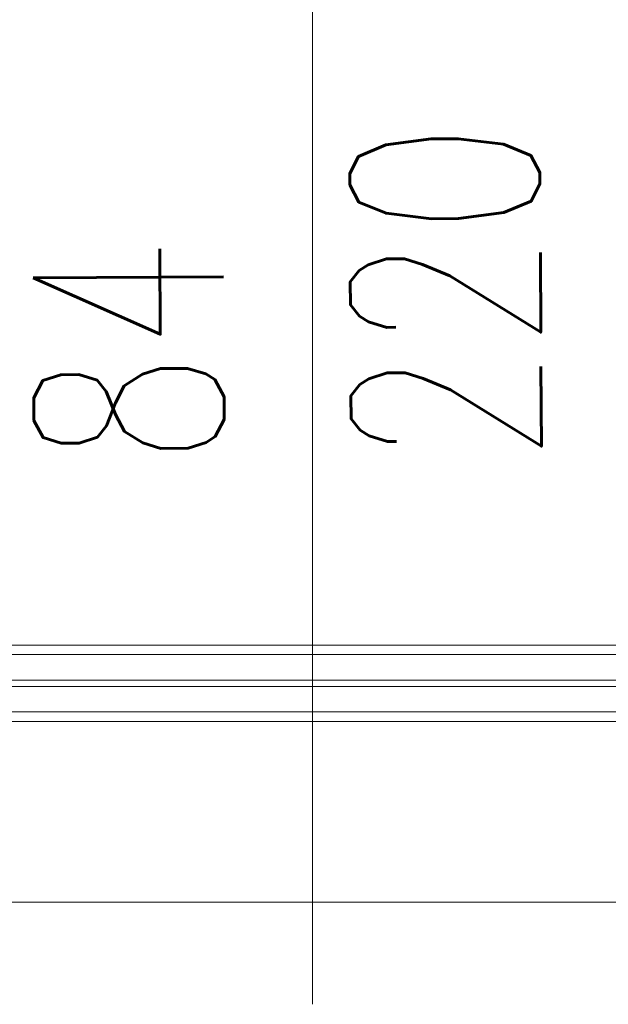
# Model space of a CAD drawing. Header units: inches. Extents: x 0 to 111471, y -105323 to 11070.
# Tile 134 of 256: x 42861 to 42898, y -27568 to -27506. Entities that reach past the tile are written whole.
import ezdxf

# ---------------------------------------------------------------- set-up
doc = ezdxf.new("R2010")
doc.units = ezdxf.units.IN
doc.header["$MEASUREMENT"] = 0
for name, color, linetype, lineweight in [('888 drzwi i okna', 4, 'Continuous', 0), ('888 opisy', 3, 'Continuous', 0), ('888 widok', 8, 'Continuous', 0), ('888 wymiary', 1, 'Continuous', 0), ('Wymiary', 85, 'Continuous', 18)]:
    doc.layers.add(name, color=color, linetype=linetype, lineweight=lineweight)
doc.styles.add('TS 100_opisy', font='romans.shx', dxfattribs={"width": 0.7, "height": 16})
doc.styles.add('TS 100_wymiary', font='romans.shx', dxfattribs={"width": 0.7, "height": 16})
doc.dimstyles.new('Dim Style 100', dxfattribs={"dimtxt": 16, "dimasz": 12, "dimexe": 12, "dimexo": 2, "dimgap": 10, "dimtad": 1, "dimdec": 0, "dimzin": 9, "dimtxsty": 'TS 100_wymiary', "dimblk": 'ARCHTICK', "dimcen": 2.5, "dimdle": 12, "dimclrd": 256, "dimclrt": 2, "dimadec": 0, "dimazin": 2, "dimtfac": 1, "dimtdec": 0, "dimtix": 1, "dimtmove": 2, "dimatfit": 3, "dimfxl": 0, "dimlwd": -1, "dimarcsym": 0})

# ---------------------------------------------------------------- blocks, each defined once
blk = doc.blocks.new('_ArchTick')
at = {"layer": 'Wymiary', "color": 0, "const_width": 0.15}
blk.add_lwpolyline([(-0.5, -0.5), (0.5, 0.5)], dxfattribs=at)
blk = doc.blocks.new('*D620')
at = {"layer": '888 wymiary', "color": 0, "lineweight": -2}
for p, q in [((42847.795, -27349.993), (42847.795, -27317.993)), ((45080.513, -27350), (45080.513, -27318))]:
    blk.add_line(p, q, dxfattribs=at)
at = {"layer": '888 wymiary'}
blk.add_line((45092.513, -27330), (42835.795, -27329.993), dxfattribs=at)
at = {"layer": 'Defpoints', "color": 0}
for p in [(42847.795, -27329.993), (42847.794, -27545.572), (45080.513, -27545.578)]:
    blk.add_point(p, dxfattribs=at)
at = {"layer": '888 wymiary', "linetype": 'ByBlock', "xscale": 12, "yscale": 12, "zscale": 12}
for p, rotation in [((42847.795, -27329.993), 179.9998335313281), ((45080.513, -27330), 359.999833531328)]:
    blk.add_blockref('_ArchTick', p, dxfattribs=dict(at, rotation=rotation))
at = {"layer": '888 wymiary', "color": 2, "ltscale": 0.01, "insert": (43964.154, -27311.996), "char_height": 16, "attachment_point": 5, "rotation": 359.99983, "style": 'TS 100_wymiary'}
blk.add_mtext('2233', dxfattribs=at)

msp = doc.modelspace()

# ---------------------------------------------------------------- linework, layer by layer
at = {"layer": '888 drzwi i okna', "ltscale": 0.01}
for points in [[(42879.101, -27502.282), (42879.101, -27568.247)], [(42847.794, -27545.57), (45075.968, -27545.57)], [(42847.794, -27546.173), (45076.013, -27546.173)], [(42847.794, -27547.78), (45076.136, -27547.78)], [(42847.794, -27548.182), (45076.166, -27548.182)], [(42847.794, -27549.789), (45076.288, -27549.789)], [(42847.794, -27550.392), (45076.334, -27550.392)]]:
    msp.add_lwpolyline(points, dxfattribs=at)
at = {"layer": '888 widok', "ltscale": 0.01}
msp.add_lwpolyline([(42835.266, -27561.794), (45081.468, -27561.794)], dxfattribs=at)

# ---------------------------------------------------------------- texts
at = {"layer": '888 opisy', "insert": (42861.554, -27534.271), "char_height": 12, "width": 780.26004, "attachment_point": 1, "rotation": 90.31602, "style": 'TS 100_opisy'}
msp.add_mtext('84 \\P220', dxfattribs=at)

# ---------------------------------------------------------------- dimensions: what is measured, and where the dimension line sits
at = {"layer": '888 wymiary'}
dim = msp.add_aligned_dim(p1=(45080.513, -27545.578), p2=(42847.794, -27545.572), distance=-215.578, dimstyle='Dim Style 100', override={"dimtxsty": 'TS 100_wymiary'}, dxfattribs=at)
dim.commit()
dim.dimension.update_dxf_attribs({"geometry": '*D620', "text_midpoint": (43964.154, -27311.996)})

doc.saveas('drawing.dxf')
